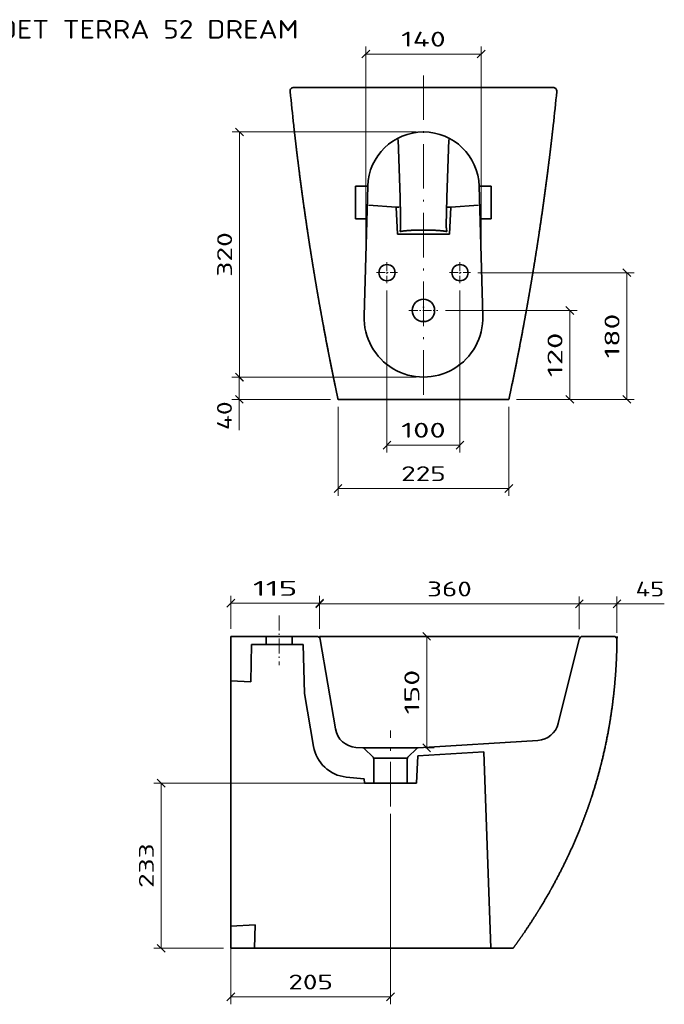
# Model space of a CAD drawing. Extents: x 34 to 381, y 18 to 283.
# Tile 2 of 2: x 207 to 381, y 18 to 283. Entities that reach past the tile are written whole.
import ezdxf
from ezdxf.enums import TextEntityAlignment as Align

# ---------------------------------------------------------------- set-up
doc = ezdxf.new("R2010")
doc.units = 0
doc.linetypes.add('DASHDOT', pattern=[18.5, 12, -3, 0.5, -3])
doc.layers.get('0').update_dxf_attribs({"lineweight": 13})
doc.styles.get("Standard").update_dxf_attribs({"font": 'isocp.shx'})
doc.dimstyles.get("Standard").update_dxf_attribs({"dimtxt": 2.5, "dimasz": 2.5, "dimexe": 1.25, "dimexo": 0.625, "dimtad": 1, "dimcen": 2.5, "dimadec": 0, "dimazin": 0, "dimtfac": 1, "dimtmove": 0, "dimatfit": 0, "dimfxl": 0, "dimarcsym": 0})

# ---------------------------------------------------------------- blocks, each defined once
blk = doc.blocks.new('*D')
at = {"color": 7, "lineweight": 13, "ltscale": 0.075}
for p, q in [((301.71, 274.66), (299.59, 272.54)), ((330.62, 272.54), (332.74, 274.66)), ((41.02, 265.64), (38.89, 267.76)), ((267.68, 251.56), (265.56, 253.68)), ((372, 213.67), (369.88, 215.79)), ((356.64, 203.5), (354.52, 205.62)), ((267.64, 185.56), (265.52, 187.68)), ((265.56, 187.68), (267.68, 185.56)), ((38.89, 183.76), (41.02, 181.64)), ((265.52, 181.68), (267.64, 179.56)), ((354.52, 181.68), (356.64, 179.56)), ((369.88, 181.68), (372, 179.56)), ((59.83, 170.55), (57.71, 168.43)), ((133.71, 168.43), (135.83, 170.55)), ((307.4, 169.38), (305.27, 167.25)), ((324.93, 167.25), (327.06, 169.38)), ((294.23, 157.66), (292.1, 155.54)), ((338.1, 155.54), (340.23, 157.66)), ((59.83, 125.66), (57.71, 123.54)), ((70.71, 123.54), (72.83, 125.66)), ((265.34, 126.78), (263.22, 124.66)), ((287.14, 124.66), (289.26, 126.78)), ((289.26, 126.64), (287.14, 124.52)), ((359.19, 126.61), (357.06, 124.49)), ((357.07, 124.49), (359.19, 126.61)), ((367.21, 124.49), (369.33, 126.61)), ((193.83, 116.99), (191.71, 119.11)), ((318.1, 115.75), (315.98, 117.87)), ((178.05, 106.87), (175.93, 108.99)), ((315.98, 87.87), (318.1, 85.75)), ((74.4, 82.45), (75.11, 85.36)), ((99.76, 85.08), (96.77, 84.76)), ((69.13, 81.72), (68.42, 78.81)), ((103.8, 79.09), (106.78, 79.41)), ((246.61, 76.24), (244.49, 78.36)), ((175.93, 57.3), (178.05, 55.18)), ((191.71, 47.18), (193.83, 45.06)), ((83.88, 33.81), (81.76, 31.68)), ((151.52, 31.68), (153.64, 33.81)), ((244.49, 33.87), (246.61, 31.75)), ((59.83, 22.63), (57.71, 20.51)), ((161.7, 20.51), (163.82, 22.63)), ((265.34, 20.79), (263.22, 18.67)), ((306.23, 18.67), (308.35, 20.79))]:
    blk.add_line(p, q, dxfattribs=at)
at = {"color": 7, "lineweight": 13}
for p, q in [((300.65, 221.74), (300.65, 275.6)), ((331.68, 273.6), (300.65, 273.6)), ((331.68, 221.74), (331.68, 275.6)), ((39.95, 182.7), (39.95, 266.7)), ((314.17, 252.62), (264.62, 252.62)), ((266.62, 186.62), (266.62, 252.62)), ((330.84, 214.73), (372.94, 214.73)), ((370.94, 180.62), (370.94, 214.73)), ((306.34, 209.89), (306.34, 166.31)), ((326, 209.89), (326, 166.31)), ((322.07, 204.56), (357.58, 204.56)), ((355.58, 180.62), (355.58, 204.56)), ((314.17, 186.62), (264.58, 186.62)), ((314.17, 186.62), (264.62, 186.62)), ((291.17, 180.62), (264.58, 180.62)), ((341.17, 180.62), (372.94, 180.62)), ((293.17, 178.62), (293.17, 154.6)), ((339.17, 178.62), (339.17, 154.6)), ((58.77, 169.49), (134.77, 169.49)), ((339.17, 156.6), (293.17, 156.6)), ((71.77, 90.64), (71.77, 126.6)), ((264.28, 125.72), (288.2, 125.72)), ((288.2, 125.58), (358.13, 125.55)), ((358.13, 125.55), (381.01, 125.55)), ((60.79, 118.05), (194.77, 118.05)), ((192.77, 46.12), (192.77, 118.05)), ((317.04, 86.81), (317.04, 116.81)), ((88.77, 107.93), (178.99, 107.93)), ((176.99, 56.24), (176.99, 107.93)), ((98.26, 84.92), (119.86, 67.51)), ((48.04, 67.65), (74.76, 83.9)), ((82.82, 80.08), (82.82, 30.74)), ((152.58, 80.08), (152.58, 30.74)), ((162.76, 80.08), (162.76, 19.57)), ((300.78, 77.3), (243.55, 77.3)), ((245.55, 32.81), (245.55, 77.3)), ((307.29, 69.03), (307.29, 17.73)), ((88.77, 56.24), (178.99, 56.24)), ((58.77, 45.18), (58.77, 19.57)), ((60.79, 46.12), (194.77, 46.12)), ((82.82, 32.74), (152.58, 32.74)), ((58.77, 21.57), (162.76, 21.57)), ((264.28, 19.73), (307.29, 19.73))]:
    blk.add_line(p, q, dxfattribs=at)
at = {"color": 7, "lineweight": 13, "ltscale": 0.47028}
for p, q in [((56.77, 266.7), (37.95, 266.7)), ((56.77, 182.7), (37.95, 182.7))]:
    blk.add_line(p, q, dxfattribs=at)
at = {"color": 7, "lineweight": 13, "ltscale": 0.357024}
blk.add_line((266.58, 172.34), (266.58, 186.62), dxfattribs=at)
at = {"color": 7, "lineweight": 13, "ltscale": 0.33028}
for p, q in [((58.77, 180.7), (58.77, 167.49)), ((134.77, 180.7), (134.77, 167.49))]:
    blk.add_line(p, q, dxfattribs=at)
at = {"color": 7, "lineweight": 13, "ltscale": 0.410451}
blk.add_line((341.17, 180.62), (357.58, 180.62), dxfattribs=at)
at = {"color": 7, "lineweight": 13, "ltscale": 0.491497}
blk.add_line((326, 168.31), (306.34, 168.31), dxfattribs=at)
at = {"color": 7, "lineweight": 13, "ltscale": 0.222833}
for p, q in [((264.28, 118.81), (264.28, 127.72)), ((288.2, 118.81), (288.2, 127.72))]:
    blk.add_line(p, q, dxfattribs=at)
at = {"color": 7, "lineweight": 13, "ltscale": 0.219175}
for p, q in [((288.2, 118.81), (288.2, 127.58)), ((358.13, 118.78), (358.13, 127.55))]:
    blk.add_line(p, q, dxfattribs=at)
at = {"color": 7, "lineweight": 13, "ltscale": 0.219241}
blk.add_line((358.13, 118.78), (358.13, 127.55), dxfattribs=at)
at = {"color": 7, "lineweight": 13, "ltscale": 0.243934}
blk.add_line((368.27, 117.8), (368.27, 127.55), dxfattribs=at)
at = {"color": 7, "lineweight": 13, "ltscale": 0.190479}
blk.add_line((58.77, 118.98), (58.77, 126.6), dxfattribs=at)
at = {"color": 7, "lineweight": 13, "ltscale": 0.325}
blk.add_line((58.77, 124.6), (71.77, 124.6), dxfattribs=at)
at = {"color": 7, "lineweight": 13, "ltscale": 0.057514}
blk.add_line((316.74, 86.81), (319.04, 86.81), dxfattribs=at)
at = {"color": 7, "lineweight": 13, "ltscale": 0.476911}
blk.add_line((264.28, 36.81), (264.28, 17.73), dxfattribs=at)
at = {"color": 7, "lineweight": 13, "ltscale": 0.468338}
blk.add_line((262.28, 32.81), (243.55, 32.81), dxfattribs=at)
at = {"color": 7, "lineweight": 13}
for s, rotation, p, p2 in [('140', 360, (310.16, 275.6), (322.17, 275.6)), ('420', 90, (37.95, 218.69), (37.95, 230.7)), ('320', 90, (264.62, 213.62), (264.62, 225.63)), ('180', 90, (368.94, 191.67), (368.94, 203.68)), ('120', 90, (353.58, 186.59), (353.58, 198.59)), ('40', 90, (264.58, 172.34), (264.58, 180.08)), ('100', 360, (310.16, 170.31), (322.17, 170.31)), ('225', 360, (310.16, 158.6), (322.17, 158.6)), ('360', 359.98, (317.16, 127.57), (329.17, 127.56)), ('150', 90, (315.04, 95.8), (315.04, 107.81)), ('270', 90, (174.99, 76.08), (174.99, 88.09)), ('360', 90, (190.77, 76.08), (190.77, 88.09)), ('35', 31.3126, (50.36, 71.4), (56.97, 75.43)), ('%%c', 321.1356, (112.03, 76.39), (114.31, 74.55)), ('%%c', 31.3126, (47, 69.36), (49.51, 70.88)), ('45', 321.1356, (115.09, 73.93), (121.12, 69.07)), ('233', 90, (243.55, 49.05), (243.55, 61.06))]:
    blk.add_text(s, height=4, rotation=rotation, dxfattribs=at).set_placement(p, p2, align=Align.FIT)
for s, p, p2 in [('373', (90.76, 171.49), (102.77, 171.49)), ('62', (61.4, 126.6), (69.14, 126.6)), ('115', (270.23, 127.72), (282.24, 127.72)), ('45', (373.27, 127.55), (381.01, 127.55)), ('360', (111.7, 34.74), (123.7, 34.74)), ('520', (104.76, 23.57), (116.77, 23.57)), ('205', (279.78, 21.73), (291.79, 21.73))]:
    blk.add_text(s, height=4, dxfattribs=at).set_placement(p, p2, align=Align.FIT)
blk = doc.blocks.new('BLOCK21')
at = {"color": 7, "linetype": 'DASHDOT', "lineweight": 13}
for p, q in [((-249.4, 63.4), (-249.4, 34.9)), ((-235.2, 49.1), (-263.6, 49.1))]:
    blk.add_line(p, q, dxfattribs=at)
blk = doc.blocks.new('BLOCK22')
at = {"color": 7, "linetype": 'DASHDOT', "lineweight": 13}
for p, q in [((-249.4, -34.9), (-249.4, -63.4)), ((-235.2, -49.1), (-263.6, -49.1))]:
    blk.add_line(p, q, dxfattribs=at)
blk = doc.blocks.new('BLOCK23')
at = {"color": 7, "linetype": 'DASHDOT', "lineweight": 13}
for p, q in [((-300.3, 19.5), (-300.3, -19.5)), ((-280.8, 0), (-319.8, 0))]:
    blk.add_line(p, q, dxfattribs=at)
blk = doc.blocks.new('BLOCK24')
at = {"color": 7, "lineweight": 13}
blk.add_text('ART 7328 BIDET TERRA 52 DREAM', height=25, dxfattribs=at).set_placement((490, 55.3), (1118.9, 55.3), align=Align.FIT)

msp = doc.modelspace()

# ---------------------------------------------------------------- linework, layer by layer
at = {"color": 7, "linetype": 'DASHDOT', "lineweight": 13}
for p, q in [((316.1652, 267.8585), (316.1652, 179.4846)), ((307.2938, 71.026), (307.2938, 91.4549))]:
    msp.add_line(p, q, dxfattribs=at)
at = {"color": 7, "lineweight": 35}
for p, q in [((351.0647, 264.6196), (281.2656, 264.6196)), ((300.1717, 203.0786), (301.1713, 238.0482)), ((332.1586, 203.0786), (331.1591, 238.0482)), ((293.1651, 180.6196), (339.1652, 180.6196)), ((333.1652, 180.6196), (299.1651, 180.6196)), ((288.1969, 116.8087), (358.1253, 116.7843)), ((288.3388, 115.9769), (292.447, 91.9026)), ((358.093, 116.0499), (352.4428, 93.3231)), ((264.2816, 104.8087), (264.2816, 38.8105)), ((314.7407, 86.8097), (346.9862, 88.7819)), ((332.4351, 85.6878), (334.2816, 32.8087)), ((340.2816, 32.8087), (264.2816, 32.8087))]:
    msp.add_line(p, q, dxfattribs=at)
at = {"color": 7, "lineweight": 35, "ltscale": 0.38998}
for p, q in [((309.3612, 250.5832), (309.861, 234.992)), ((322.9691, 250.5832), (322.4694, 234.992))]:
    msp.add_line(p, q, dxfattribs=at)
at = {"color": 7, "lineweight": 35, "ltscale": 0.081753}
for p, q in [((301.1713, 238.0482), (297.9012, 238.0482)), ((331.1591, 238.0482), (334.4292, 238.0482))]:
    msp.add_line(p, q, dxfattribs=at)
at = {"color": 7, "lineweight": 35, "ltscale": 0.220163}
for p, q in [((297.9012, 238.0482), (297.9012, 229.2417)), ((334.4292, 238.0482), (334.4292, 229.2417))]:
    msp.add_line(p, q, dxfattribs=at)
at = {"color": 7, "lineweight": 35, "ltscale": 0.186693}
for p, q in [((301.3625, 232.8664), (308.8163, 232.4105)), ((330.9679, 232.8664), (323.5141, 232.4105))]:
    msp.add_line(p, q, dxfattribs=at)
at = {"color": 7, "lineweight": 35, "ltscale": 0.021079}
for p, q in [((308.8163, 232.4105), (309.6594, 232.4105)), ((323.5141, 232.4105), (322.6709, 232.4105))]:
    msp.add_line(p, q, dxfattribs=at)
at = {"color": 7, "lineweight": 35, "ltscale": 0.182768}
for p, q in [((308.8163, 232.4105), (309.1352, 225.1067)), ((323.5141, 232.4105), (323.1952, 225.1067)), ((314.6427, 84.5996), (314.3238, 77.2958))]:
    msp.add_line(p, q, dxfattribs=at)
at = {"color": 7, "lineweight": 35, "ltscale": 0.07621}
for p, q in [((297.9012, 229.2417), (300.9496, 229.2417)), ((334.4292, 229.2417), (331.3808, 229.2417))]:
    msp.add_line(p, q, dxfattribs=at)
at = {"color": 7, "lineweight": 35, "ltscale": 0.023023}
for p, q in [((309.8866, 225.8152), (310.0011, 226.7289)), ((322.4437, 225.8152), (322.3292, 226.7289))]:
    msp.add_line(p, q, dxfattribs=at)
at = {"color": 7, "lineweight": 35, "ltscale": 0.17575}
for p, q in [((316.1652, 225.1067), (309.1352, 225.1067)), ((323.1952, 225.1067), (316.1652, 225.1067))]:
    msp.add_line(p, q, dxfattribs=at)
at = {"color": 7, "lineweight": 35, "ltscale": 0.15}
for p, q in [((293.1651, 180.6196), (299.1651, 180.6196)), ((333.1652, 180.6196), (339.1652, 180.6196)), ((334.2816, 32.8087), (340.2816, 32.8087))]:
    msp.add_line(p, q, dxfattribs=at)
at = {"color": 7, "lineweight": 35, "ltscale": 0.425077}
msp.add_line((299.1615, 180.6196), (316.1646, 180.6196), dxfattribs=at)
at = {"color": 7, "lineweight": 35, "ltscale": 0.422203}
msp.add_line((333.0539, 180.6196), (316.1658, 180.6196), dxfattribs=at)
at = {"color": 7, "linetype": 'DASHDOT', "lineweight": 13, "ltscale": 0.334104}
msp.add_line((277.2816, 122.3907), (277.2816, 109.0266), dxfattribs=at)
at = {"color": 7, "lineweight": 35, "ltscale": 0.2375}
msp.add_line((273.7816, 116.8087), (264.2816, 116.8087), dxfattribs=at)
at = {"color": 7, "lineweight": 35, "ltscale": 0.3}
msp.add_line((264.2816, 116.8087), (264.2816, 104.8087), dxfattribs=at)
at = {"color": 7, "lineweight": 35, "ltscale": 0.175}
for p, q in [((273.7816, 116.8087), (280.7816, 116.8087)), ((280.7816, 114.6087), (273.7816, 114.6087))]:
    msp.add_line(p, q, dxfattribs=at)
at = {"color": 7, "lineweight": 35, "ltscale": 0.055}
for p, q in [((273.7816, 116.8087), (273.7816, 114.6087)), ((280.7816, 116.8087), (280.7816, 114.6087))]:
    msp.add_line(p, q, dxfattribs=at)
at = {"color": 7, "lineweight": 35, "ltscale": 0.164285}
msp.add_line((287.353, 116.8087), (280.7816, 116.8087), dxfattribs=at)
at = {"color": 7, "lineweight": 35, "ltscale": 0.021095}
msp.add_line((288.3388, 115.9769), (288.1969, 116.8087), dxfattribs=at)
at = {"color": 7, "lineweight": 35, "ltscale": 0.205234}
msp.add_line((367.2728, 116.8087), (359.0634, 116.8087), dxfattribs=at)
at = {"color": 7, "lineweight": 35, "ltscale": 0.025304}
msp.add_line((368.2726, 115.7966), (368.279, 116.8087), dxfattribs=at)
at = {"color": 7, "lineweight": 35, "ltscale": 0.250973}
msp.add_line((269.8939, 114.6087), (269.7187, 104.5713), dxfattribs=at)
at = {"color": 7, "lineweight": 35, "ltscale": 0.097194}
msp.add_line((273.7816, 114.6087), (269.8939, 114.6087), dxfattribs=at)
at = {"color": 7, "lineweight": 35, "ltscale": 0.075}
msp.add_line((283.7816, 114.6087), (280.7816, 114.6087), dxfattribs=at)
at = {"color": 7, "lineweight": 35, "ltscale": 0.32975}
msp.add_line((284.1269, 101.4232), (283.7816, 114.6087), dxfattribs=at)
at = {"color": 7, "lineweight": 35, "ltscale": 0.136055}
msp.add_line((269.7187, 104.5713), (264.2816, 104.8087), dxfattribs=at)
at = {"color": 7, "lineweight": 35, "ltscale": 0.3612}
msp.add_line((284.1269, 101.4232), (286.5573, 87.1811), dxfattribs=at)
at = {"color": 7, "lineweight": 35, "ltscale": 0.045922}
msp.add_line((299.8287, 86.8108), (297.9952, 86.9229), dxfattribs=at)
at = {"color": 7, "lineweight": 35, "ltscale": 0.00045753}
msp.add_line((299.8469, 86.8097), (299.8287, 86.8108), dxfattribs=at)
at = {"color": 7, "lineweight": 35, "ltscale": 0.372345}
msp.add_line((314.7407, 86.8097), (299.8469, 86.8097), dxfattribs=at)
at = {"color": 7, "lineweight": 35, "ltscale": 0.083828}
for p, q in [((302.6056, 84.264), (300.2346, 86.6351)), ((311.9821, 84.264), (314.3531, 86.6351))]:
    msp.add_line(p, q, dxfattribs=at)
at = {"color": 7, "lineweight": 35, "ltscale": 0.445639}
msp.add_line((314.6427, 84.5996), (332.4351, 85.6878), dxfattribs=at)
at = {"color": 7, "lineweight": 35, "ltscale": 0.227396}
msp.add_line((302.7459, 84.0429), (311.8417, 84.0429), dxfattribs=at)
at = {"color": 7, "lineweight": 35, "ltscale": 0.163599}
for p, q in [((302.7813, 77.2958), (302.7813, 83.8398)), ((311.8063, 77.2958), (311.8063, 83.8398))]:
    msp.add_line(p, q, dxfattribs=at)
at = {"color": 7, "lineweight": 35, "ltscale": 0.121811}
msp.add_line((300.2152, 78.4087), (295.3695, 78.918), dxfattribs=at)
at = {"color": 7, "lineweight": 35, "ltscale": 0.027849}
msp.add_line((300.2152, 78.4087), (300.2638, 77.2958), dxfattribs=at)
at = {"color": 7, "lineweight": 35, "ltscale": 0.062937}
for p, q in [((300.2638, 77.2958), (302.7813, 77.2958)), ((311.8063, 77.2958), (314.3238, 77.2958))]:
    msp.add_line(p, q, dxfattribs=at)
at = {"color": 7, "lineweight": 35, "ltscale": 0.225625}
msp.add_line((311.8063, 77.2958), (302.7813, 77.2958), dxfattribs=at)
at = {"color": 7, "lineweight": 35, "ltscale": 0.164273}
msp.add_line((270.8463, 39.0971), (264.2816, 38.8105), dxfattribs=at)
at = {"color": 7, "lineweight": 35, "ltscale": 0.150045}
msp.add_line((264.2816, 38.8105), (264.2816, 32.8087), dxfattribs=at)
at = {"color": 7, "lineweight": 35, "ltscale": 0.157265}
msp.add_line((270.8463, 39.0971), (270.6816, 32.8087), dxfattribs=at)
at = {"color": 7, "lineweight": 35, "ltscale": 0.16}
msp.add_line((264.2816, 32.8087), (270.6816, 32.8087), dxfattribs=at)
at = {"color": 7, "lineweight": 35}
for centre, radius in [((306.3352, 214.7314), 2.1858), ((325.9951, 214.7314), 2.1858), ((316.1652, 204.5601), 3.0045)]:
    msp.add_circle(centre, radius, dxfattribs=at)
for centre, radius, start, end in [((281.2656, 263.6196), 1, 90.557776, 185.64216), ((1030.8576, 337.6767), 754.2414, 185.6423155, 186.3411108), ((351.0648, 263.6196), 1, 354.357845, 449.442229), ((-398.5272, 337.6767), 754.2414, 353.6588892, 354.3576845), ((316.1651, 237.6196), 15, 361.637169, 538.363162), ((316.1651, 202.6214), 16, 178.362479, 361.637915), ((287.353, 115.8087), 1, 9.683667, 90.000128), ((359.0635, 115.8087), 1, 90.000063, 166.03896), ((367.2727, 115.8087), 1, 44.651377, 90.000029), ((367.2727, 115.8087), 1, 359.304538, 404.651423), ((346.62, 94.7708), 6.0001, 273.499186, 346.037514), ((298.3615, 92.9118), 6, 189.684008, 266.499964), ((296.4148, 88.8633), 10, 189.683994, 264), ((299.8103, 86.2108), 0.6, 45.000139, 86.499868), ((314.7774, 86.2108), 0.6, 93.500132, 134.999861), ((302.1813, 83.8398), 0.6, 0.000107, 45.000276), ((312.4063, 83.8398), 0.6, 134.999767, 179.999965)]:
    msp.add_arc(centre, radius, start, end, dxfattribs=at)
for points, knots in [([(280.2704, 263.5213), (280.2697, 263.5222), (280.269, 263.5231), (280.2684, 263.524), (280.2672, 263.5254), (280.2662, 263.5268), (280.2646, 263.5289), (280.2636, 263.5303), (280.2626, 263.5316), (280.262, 263.5323), (280.2609, 263.5338), (280.2598, 263.5354), (280.2592, 263.5362), (280.2577, 263.5382), (280.2563, 263.5402), (280.2542, 263.543), (280.2523, 263.5458), (280.2503, 263.5486), (280.2502, 263.5488), (280.2482, 263.5517), (280.2463, 263.5546), (280.2455, 263.5558), (280.2438, 263.5584), (280.2424, 263.5607), (280.2419, 263.5616), (280.2407, 263.5635), (280.2395, 263.5656), (280.239, 263.5666), (280.2377, 263.5689), (280.2367, 263.5711), (280.2362, 263.5721), (280.2358, 263.5733), (280.2354, 263.5743), (280.2344, 263.5786), (280.2344, 263.5786), (280.2344, 263.5786)], [0, 0, 0, 0, 0, 0, 13.55200089, 13.55200089, 13.55200089, 22.15121729, 22.15121729, 22.15121729, 35.70321323, 35.70321323, 35.70321323, 49.25520917, 49.25520917, 49.25520917, 70.47352437, 70.47352437, 70.47352437, 103.53656925, 103.53656925, 103.53656925, 130.64053939, 130.64053939, 130.64053939, 159.20719314, 159.20719314, 159.20719314, 186.31114991, 186.31114991, 186.31114991, 228.63601662, 228.63601662, 228.63601662, 228.65792722, 228.65792722, 228.65792722, 228.65792722, 228.65792722, 228.65792722]), ([(352.0599, 263.5213), (352.0606, 263.5222), (352.0613, 263.5231), (352.062, 263.524), (352.0631, 263.5254), (352.0642, 263.5268), (352.0657, 263.5289), (352.0668, 263.5303), (352.0677, 263.5316), (352.0683, 263.5323), (352.0694, 263.5338), (352.0705, 263.5354), (352.0711, 263.5362), (352.0726, 263.5382), (352.0741, 263.5402), (352.0761, 263.543), (352.0781, 263.5458), (352.08, 263.5486), (352.0801, 263.5488), (352.0822, 263.5517), (352.0841, 263.5546), (352.0848, 263.5558), (352.0865, 263.5584), (352.088, 263.5607), (352.0885, 263.5616), (352.0896, 263.5635), (352.0908, 263.5656), (352.0914, 263.5666), (352.0926, 263.5689), (352.0937, 263.5711), (352.0941, 263.5721), (352.0946, 263.5733), (352.095, 263.5743), (352.096, 263.5786), (352.096, 263.5786), (352.096, 263.5786)], [0, 0, 0, 0, 0, 0, 13.55200089, 13.55200089, 13.55200089, 22.15121729, 22.15121729, 22.15121729, 35.70321323, 35.70321323, 35.70321323, 49.25520917, 49.25520917, 49.25520917, 70.47352437, 70.47352437, 70.47352437, 103.53656925, 103.53656925, 103.53656925, 130.64053939, 130.64053939, 130.64053939, 159.20719314, 159.20719314, 159.20719314, 186.31114991, 186.31114991, 186.31114991, 228.63601662, 228.63601662, 228.63601662, 228.65792722, 228.65792722, 228.65792722, 228.65792722, 228.65792722, 228.65792722]), ([(293.1651, 180.6196), (292.914, 181.7972), (292.6652, 182.9753), (292.4187, 184.1539), (291.687, 187.688), (290.9764, 191.2271), (290.5121, 193.5883), (289.8299, 197.1319), (289.1691, 200.6792), (288.9513, 201.8616), (288.5207, 204.2255), (288.0995, 206.5913), (287.8913, 207.7741), (287.4798, 210.1405), (287.0777, 212.5089), (286.879, 213.6935), (286.4865, 216.0623), (286.1036, 218.4322), (285.9146, 219.6168), (285.5416, 221.9856), (285.1781, 224.3557), (284.9988, 225.541), (284.4675, 229.1), (283.9575, 232.6629), (283.6269, 235.0407), (283.1451, 238.6101), (282.6847, 242.1818), (282.5335, 243.3734), (282.2358, 245.7583), (281.9476, 248.1443), (281.8058, 249.3382), (281.6047, 251.0612), (281.4085, 252.785), (281.3487, 253.3142), (281.2895, 253.8434), (281.2306, 254.3726)], [0, 0, 0, 0, 0, 0, 43.0744238, 43.0744238, 43.0744238, 129.11219793, 129.11219793, 129.11219793, 172.10070979, 172.10070979, 172.10070979, 215.03877726, 215.03877726, 215.03877726, 257.97310047, 257.97310047, 257.97310047, 300.86927833, 300.86927833, 300.86927833, 343.72608106, 343.72608106, 343.72608106, 429.54768526, 429.54768526, 429.54768526, 472.49967555, 472.49967555, 472.49967555, 515.50106293, 515.50106293, 515.50106293, 534.54207584, 534.54207584, 534.54207584, 534.54207584, 534.54207584, 534.54207584]), ([(339.1652, 180.6196), (339.4164, 181.7972), (339.6652, 182.9753), (339.9117, 184.1539), (340.6433, 187.688), (341.3539, 191.2271), (341.8182, 193.5883), (342.5004, 197.1319), (343.1612, 200.6792), (343.3791, 201.8616), (343.8097, 204.2255), (344.2309, 206.5913), (344.439, 207.7741), (344.8506, 210.1405), (345.2527, 212.5089), (345.4514, 213.6935), (345.8439, 216.0623), (346.2268, 218.4322), (346.4158, 219.6168), (346.7888, 221.9856), (347.1522, 224.3557), (347.3316, 225.541), (347.8628, 229.1), (348.3728, 232.6629), (348.7035, 235.0407), (349.1853, 238.6101), (349.6457, 242.1818), (349.7968, 243.3734), (350.0946, 245.7583), (350.3827, 248.1443), (350.5245, 249.3382), (350.7257, 251.0612), (350.9219, 252.785), (350.9816, 253.3142), (351.0409, 253.8434), (351.0997, 254.3726)], [0, 0, 0, 0, 0, 0, 43.0744238, 43.0744238, 43.0744238, 129.11219793, 129.11219793, 129.11219793, 172.10070979, 172.10070979, 172.10070979, 215.03877726, 215.03877726, 215.03877726, 257.97310047, 257.97310047, 257.97310047, 300.86927833, 300.86927833, 300.86927833, 343.72608106, 343.72608106, 343.72608106, 429.54768526, 429.54768526, 429.54768526, 472.49967555, 472.49967555, 472.49967555, 515.50106293, 515.50106293, 515.50106293, 534.54207584, 534.54207584, 534.54207584, 534.54207584, 534.54207584, 534.54207584]), ([(310.0011, 226.7289), (310.0168, 226.8537), (310.0258, 227.1549), (310.0277, 227.6218), (310.0177, 228.9756), (309.9796, 230.838), (309.951, 231.9905), (309.9139, 233.3064), (309.8716, 234.6585), (309.8681, 234.7695), (309.8645, 234.8807), (309.861, 234.992)], [0, 0, 0, 0, 0, 0, 42.34083753, 42.34083753, 42.34083753, 96.93270454, 96.93270454, 96.93270454, 101.80307314, 101.80307314, 101.80307314, 101.80307314, 101.80307314, 101.80307314]), ([(322.3292, 226.7289), (322.3136, 226.8537), (322.3046, 227.1549), (322.3027, 227.6218), (322.3126, 228.9756), (322.3507, 230.838), (322.3794, 231.9905), (322.4164, 233.3064), (322.4588, 234.6585), (322.4623, 234.7695), (322.4658, 234.8807), (322.4694, 234.992)], [0, 0, 0, 0, 0, 0, 42.34083752, 42.34083752, 42.34083752, 96.93270452, 96.93270452, 96.93270452, 101.80307312, 101.80307312, 101.80307312, 101.80307312, 101.80307312, 101.80307312]), ([(316.1652, 226.2196), (315.152, 226.2196), (314.1389, 226.2005), (313.1527, 226.1621), (311.8145, 226.0778), (310.718, 225.9533), (310.4045, 225.9106), (310.1255, 225.8644), (309.8866, 225.8152)], [0, 0, 0, 0, 0, 0, 45.01862671, 45.01862671, 45.01862671, 65.40064905, 65.40064905, 65.40064905, 65.40064905, 65.40064905, 65.40064905]), ([(316.1652, 226.2196), (317.1783, 226.2196), (318.1914, 226.2005), (319.1777, 226.1621), (320.5159, 226.0778), (321.6123, 225.9533), (321.9259, 225.9106), (322.2049, 225.8644), (322.4437, 225.8152)], [0, 0, 0, 0, 0, 0, 45.01862671, 45.01862671, 45.01862671, 65.40064905, 65.40064905, 65.40064905, 65.40064905, 65.40064905, 65.40064905]), ([(340.2816, 32.8087), (341.2427, 34.1162), (342.1864, 35.4362), (343.1127, 36.7692), (344.9243, 39.452), (346.6643, 42.1834), (347.5142, 43.5577), (348.896, 45.8607), (350.2256, 48.1938), (350.747, 49.1282), (352.5247, 52.3825), (354.1985, 55.6902), (355.3368, 58.0721), (356.8449, 61.4232), (358.2432, 64.8222), (358.6291, 65.7855), (359.7475, 68.6549), (360.7863, 71.5565), (361.4394, 73.4945), (362.6651, 77.3742), (363.7388, 81.2938), (364.2358, 83.2544), (365.2853, 87.7463), (366.1453, 92.2817), (366.5693, 94.8403), (367.0835, 98.4539), (367.4833, 102.0813), (367.5895, 103.1325), (367.833, 105.7806), (368.0167, 108.4328), (368.1058, 110.0324), (368.1952, 112.1451), (368.2476, 114.2588), (368.2581, 114.7714), (368.2665, 115.284), (368.2727, 115.7966)], [0, 0, 0, 0, 0, 0, 56.36829717, 56.36829717, 56.36829717, 112.43713438, 112.43713438, 112.43713438, 149.5757421, 149.5757421, 149.5757421, 241.18332152, 241.18332152, 241.18332152, 277.20938733, 277.20938733, 277.20938733, 348.09789554, 348.09789554, 348.09789554, 418.37646531, 418.37646531, 418.37646531, 508.36706335, 508.36706335, 508.36706335, 545.03170312, 545.03170312, 545.03170312, 600.67090069, 600.67090069, 600.67090069, 618.47892845, 618.47892845, 618.47892845, 618.47892845, 618.47892845, 618.47892845])]:
    msp.add_open_spline(points, degree=5, knots=knots, dxfattribs=at)
at = {"color": 7, "lineweight": 5}
for p in [(316.1652, 252.6196), (316.1652, 186.6214)]:
    msp.add_point(p, dxfattribs=at)

# ---------------------------------------------------------------- block references
at = {"lineweight": 0, "xscale": 0.2, "yscale": 0.2, "zscale": 0.2}
msp.add_blockref('BLOCK24', (58.766, 266.6975), dxfattribs=at)
at = {"lineweight": 0, "xscale": 0.2, "yscale": 0.2, "zscale": 0.2, "rotation": 90.0000000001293}
for name in ['BLOCK21', 'BLOCK22', 'BLOCK23']:
    msp.add_blockref(name, (316.1652, 264.6196), dxfattribs=at)

# ---------------------------------------------------------------- dimensions: what is measured, and where the dimension line sits
at = {"color": 0, "lineweight": 0}
for base, p1, p2, angle, middle, dimtype in [((192.7693, 118.0505), (58.786, 46.1182), (58.786, 118.0505), 89.999523, (192.7693, 82.0843), 160), ((162.7571, 21.5706), (58.766, 47.1848), (162.7571, 82.0844), 359.998092, (110.7615, 21.5706), 160), ((317.0413, 86.8097), (288.1969, 116.8087), (314.7407, 86.8097), 269.998568, (317.0413, 101.8092), 160), ((355.5833, 180.6196), (320.071, 204.5601), (339.1652, 180.6196), 269.998569, (355.5833, 192.5898), 160), ((39.9548, 182.6975), (58.766, 266.6975), (58.766, 182.6975), 270, (39.9548, 224.6975), 161)]:
    dim = msp.add_linear_dim(base=base, p1=p1, p2=p2, angle=angle, dimstyle='Standard', override={"dimlfac": 5}, dxfattribs=at)
    dim.commit()
    dim.dimension.update_dxf_attribs({"geometry": '*D', "text_midpoint": middle, "dimtype": dimtype})
for base, p1, p2, angle, text, middle, dimtype in [((176.9924, 107.9279), (86.7745, 56.2408), (86.7745, 107.9279), 90, '270', (176.9924, 82.0843), 161), ((71.766, 124.6031), (58.766, 116.9839), (71.766, 88.645), 359.998092, '62', (65.266, 124.6031), 160), ((152.5774, 32.7446), (82.8232, 82.0843), (152.5774, 82.0843), 359.998092, '360', (117.7003, 32.7446), 160), ((264.2816, 125.722), (288.1969, 116.8087), (264.2816, 116.8087), 180, '115', (276.2392, 125.722), 161), ((288.1999, 125.5757), (358.1253, 116.7843), (288.1969, 116.8087), 179.979971, '360', (323.1641, 125.5635), 161), ((368.2726, 125.5539), (358.1253, 116.7843), (368.2726, 115.7966), 359.998092, '45', (377.1424, 125.5539), 160), ((307.2938, 19.7341), (264.2816, 38.8105), (307.2938, 71.026), 359.998092, '205', (285.7877, 19.7341), 160), ((245.5481, 77.2958), (264.2816, 32.8087), (302.7813, 77.2958), 89.999523, '233', (245.5481, 55.0523), 160), ((293.1651, 156.6), (339.1652, 180.6196), (293.1651, 180.6196), 179.999046, '225', (316.1652, 156.6), 160), ((306.3352, 168.315), (325.9951, 211.8899), (306.3352, 211.8899), 180, '100', (316.1652, 168.315), 161), ((370.9362, 180.6196), (328.8366, 214.7314), (339.1652, 180.6196), 269.998569, '180', (370.9362, 197.6755), 160), ((266.621, 252.6196), (316.1652, 186.6214), (316.1652, 252.6196), 90, '320', (266.621, 219.6205), 161), ((266.5809, 186.6214), (293.1651, 180.6196), (316.1652, 186.6214), 89.997615, '40', (266.5809, 176.2102), 160), ((300.648, 273.5974), (331.6823, 219.7425), (300.648, 219.7425), 180, '140', (316.1652, 273.5974), 161), ((134.766, 169.4863), (58.766, 182.6975), (134.766, 182.6975), 359.998092, '373', (96.766, 169.4863), 160)]:
    dim = msp.add_linear_dim(base=base, p1=p1, p2=p2, angle=angle, text=text, dimstyle='Standard', override={"dimlfac": 5}, dxfattribs=at)
    dim.commit()
    dim.dimension.update_dxf_attribs({"geometry": '*D', "text_midpoint": middle, "dimtype": dimtype})
for p1, p2, middle in [((74.7562, 83.9033), (68.7758, 80.2654), (53.0263, 70.6848)), ((98.2646, 84.9158), (105.2918, 79.2528), (115.3162, 71.1744))]:
    dim = msp.add_diameter_dim_2p(p1=p1, p2=p2, dimstyle='Standard', override={"dimlfac": 5}, dxfattribs=at)
    dim.commit()
    dim.dimension.update_dxf_attribs({"geometry": '*D', "text_midpoint": middle, "dimtype": 163})

doc.saveas('drawing.dxf')
